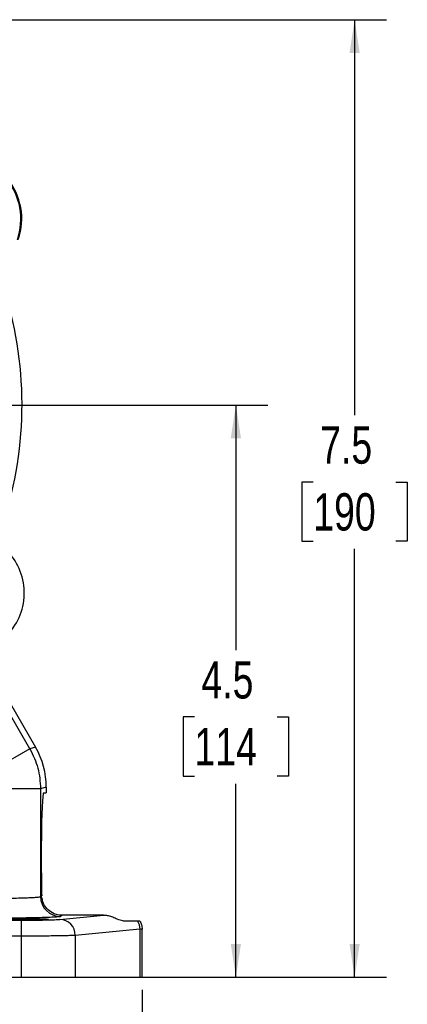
# Model space of a CAD drawing. Header units: inches. Extents: x 0.4 to 16.6, y 0.2 to 10.8.
# Tile 7 of 13: x 6.2 to 7.8, y 4 to 7.9. Entities that reach past the tile are written whole.
import ezdxf

# ---------------------------------------------------------------- set-up
doc = ezdxf.new("R2010")
doc.units = ezdxf.units.IN
doc.header["$MEASUREMENT"] = 0
doc.layers.add('SLD-0', color=7, linetype='Continuous', lineweight=25)
doc.styles.add('SLDTEXTSTYLE0', font='TXT', dxfattribs={"width": 0.75})
doc.dimstyles.new('SLDDIMSTYLE0', dxfattribs={"dimtxt": 0.145833, "dimasz": 0.13, "dimexe": 0, "dimexo": 0.0625, "dimgap": 0.036458, "dimtad": 0, "dimtih": 1, "dimtoh": 1, "dimdec": 1, "dimlfac": 2, "dimrnd": 1e-09, "dimzin": 12, "dimdsep": 46, "dimtxsty": 'SLDTEXTSTYLE0', "dimsah": 1, "dimcen": 0.09, "dimadec": 0, "dimazin": 3, "dimtfac": 1, "dimtdec": 1, "dimtofl": 0, "dimtmove": 0, "dimatfit": 3, "dimfxl": 0, "dimfrac": 2, "dimtolj": 1, "dimtzin": 12, "dimarcsym": 0})

# ---------------------------------------------------------------- blocks, each defined once
blk = doc.blocks.new('_D')
at = {"layer": 'SLD-0', "color": 7}
for p, q in [((5.5436, 7.8605), (7.6817, 7.8605)), ((7.5567, 7.8605), (7.5567, 6.3144)), ((7.3951, 6.0531), (7.3507, 6.0531)), ((7.3507, 6.0531), (7.3507, 5.8214)), ((7.7184, 6.0531), (7.7627, 6.0531)), ((7.7627, 6.0531), (7.7627, 5.8214)), ((7.3507, 5.8214), (7.3951, 5.8214)), ((7.7627, 5.8214), (7.7184, 5.8214)), ((7.5567, 4.1177), (7.5567, 5.7918)), ((6.5148, 4.1177), (7.6817, 4.1177))]:
    blk.add_line(p, q, dxfattribs=at)
for points in [[(7.5567, 7.8605), (7.5367, 7.7305), (7.5767, 7.7305)], [(7.5567, 4.1177), (7.5767, 4.2477), (7.5367, 4.2477)]]:
    blk.add_solid(points, dxfattribs=at)
at = {"layer": 'SLD-0', "color": 7, "char_height": 0.14583, "attachment_point": 1, "style": 'SLDTEXTSTYLE0'}
for s, insert in [('7.5', (7.4221, 6.2707)), ('190', (7.3951, 6.0094))]:
    blk.add_mtext(s, dxfattribs=dict(at, insert=insert))
blk = doc.blocks.new('_D_2')
at = {"layer": 'SLD-0', "color": 7}
for p, q in [((4.7592, 4.1825), (4.7592, 3.5541)), ((6.726, 4.0677), (6.726, 3.5541)), ((4.7592, 3.6791), (5.4753, 3.6791)), ((5.6473, 3.6791), (5.6029, 3.6791)), ((5.6029, 3.6791), (5.6029, 3.4474)), ((5.9706, 3.6791), (6.0149, 3.6791)), ((6.0149, 3.6791), (6.0149, 3.4474)), ((6.726, 3.6791), (6.1426, 3.6791)), ((5.6029, 3.4474), (5.6473, 3.4474)), ((6.0149, 3.4474), (5.9706, 3.4474))]:
    blk.add_line(p, q, dxfattribs=at)
for points in [[(4.7592, 3.6791), (4.8892, 3.6591), (4.8892, 3.6991)], [(6.726, 3.6791), (6.596, 3.6991), (6.596, 3.6591)]]:
    blk.add_solid(points, dxfattribs=at)
at = {"layer": 'SLD-0', "color": 7, "char_height": 0.14583, "attachment_point": 1, "style": 'SLDTEXTSTYLE0'}
for s, insert in [('3.9', (5.6743, 3.8966)), ('100', (5.6473, 3.6353))]:
    blk.add_mtext(s, dxfattribs=dict(at, insert=insert))
blk = doc.blocks.new('_D_3')
at = {"layer": 'SLD-0', "color": 7}
for p, q in [((5.7186, 6.3541), (7.2176, 6.3541)), ((7.0926, 6.3541), (7.0926, 5.3965)), ((6.9309, 5.1352), (6.8866, 5.1352)), ((6.8866, 5.1352), (6.8866, 4.9035)), ((7.2542, 5.1352), (7.2986, 5.1352)), ((7.2986, 5.1352), (7.2986, 4.9035)), ((6.8866, 4.9035), (6.9309, 4.9035)), ((7.2986, 4.9035), (7.2542, 4.9035)), ((7.0926, 4.1177), (7.0926, 4.874)), ((6.5148, 4.1177), (7.2176, 4.1177))]:
    blk.add_line(p, q, dxfattribs=at)
for points in [[(7.0926, 6.3541), (7.0726, 6.2241), (7.1126, 6.2241)], [(7.0926, 4.1177), (7.1126, 4.2477), (7.0726, 4.2477)]]:
    blk.add_solid(points, dxfattribs=at)
at = {"layer": 'SLD-0', "color": 7, "char_height": 0.14583, "attachment_point": 1, "style": 'SLDTEXTSTYLE0'}
for s, insert in [('4.5', (6.9579, 5.3528)), ('114', (6.9309, 5.0915))]:
    blk.add_mtext(s, dxfattribs=dict(at, insert=insert))

msp = doc.modelspace()

# ---------------------------------------------------------------- linework, layer by layer
at = {"color": 7, "linetype": 'Continuous', "lineweight": 25}
for p, q in [((6.2874, 5.0101), (6.1311, 5.2809)), ((6.1556, 5.2833), (6.3099, 5.0162)), ((6.2874, 5.0101), (6.1252, 4.9165)), ((6.3099, 5.0162), (6.2874, 5.0101)), ((6.3292, 4.854), (6.1419, 4.854)), ((6.3517, 4.8601), (6.3292, 4.854)), ((6.3292, 4.854), (6.3292, 4.4327)), ((6.3517, 4.8601), (6.3517, 4.8377)), ((6.3407, 4.8377), (6.3517, 4.8377)), ((6.3325, 4.5252), (6.3325, 4.6502)), ((6.3292, 4.4327), (6.3335, 4.4352)), ((6.4046, 4.3434), (6.5749, 4.3593)), ((6.4148, 4.3593), (6.4072, 4.3547)), ((6.5749, 4.3593), (6.4148, 4.3593)), ((5.2741, 4.3403), (6.253, 4.3403)), ((6.253, 4.3403), (6.253, 4.2779)), ((6.6502, 4.3377), (6.7085, 4.3377)), ((6.253, 4.2779), (5.2741, 4.2779)), ((6.253, 4.2779), (6.253, 4.1177)), ((6.7178, 4.3046), (6.4648, 4.2809)), ((6.4648, 4.2809), (6.4648, 4.1177)), ((6.726, 4.3057), (6.7178, 4.3046)), ((6.7178, 4.3046), (6.7178, 4.1177)), ((6.726, 4.1177), (6.726, 4.3059)), ((3.2654, 4.1177), (6.253, 4.1177)), ((6.253, 4.1177), (6.4648, 4.1177)), ((6.4648, 4.1177), (6.7178, 4.1177)), ((6.7178, 4.1177), (6.726, 4.1177))]:
    msp.add_line(p, q, dxfattribs=at)
for centre, radius, start, end in [((4.7592, 6.3541), 1.4975, 342.0827, 18.2662), ((6.0312, 5.6197), 0.2345, 310.3486, 40.8759), ((6.4073, 4.4328), 0.0781, 180.0591, 269.9059), ((6.403, 4.2815), 0.0619, 359.4236, 88.4406), ((6.6533, 4.3042), 0.0646, 0.3487, 31.2813)]:
    msp.add_arc(centre, radius, start, end, dxfattribs=at)
for centre, major_axis, ratio, start_param, end_param in [((6.002, 7.0817), (-0.2462, -0.0435), 0.999801, 2.635766, 3.647419), ((6.0058, 7.0823), (0.2462, 0.0435), 0.999851, 5.777359, 6.789012), ((6.0389, 4.8599), (0.3022, 0.081), 0.99898, 6.021641, 6.54473), ((6.3407, 4.6502), (0, 0.1875), 0.043661, 0, 1.570796), ((6.3407, 4.5252), (0, 0.1875), 0.043661, 1.570796, 2.071341)]:
    msp.add_ellipse(centre, major_axis=major_axis, ratio=ratio, start_param=start_param, end_param=end_param, dxfattribs=at)
msp.add_ellipse((6.2552, 4.3442), major_axis=(0.1055, 0), ratio=0.026186, dxfattribs=at)
msp.add_open_spline([(6.2874, 5.0101), (6.2995, 4.9855), (6.3237, 4.9362), (6.3274, 4.8814), (6.3292, 4.854)], degree=3, dxfattribs=at)
for points, knots in [([(6.1419, 4.426), (6.1534, 4.426), (6.1766, 4.4261), (6.2107, 4.4265), (6.2432, 4.4271), (6.2672, 4.4278), (6.2839, 4.4284), (6.2951, 4.4289), (6.3053, 4.4295), (6.3156, 4.4303), (6.3255, 4.4313), (6.3279, 4.4322), (6.3292, 4.4327)], [0, 0, 0, 0, 0.120101, 0.243423, 0.369968, 0.499743, 0.560041, 0.623423, 0.689889, 0.759437, 0.863804, 1, 1, 1, 1]), ([(6.4148, 4.3593), (6.4099, 4.3596), (6.3981, 4.3602), (6.3778, 4.3667), (6.357, 4.3804), (6.3385, 4.4033), (6.3351, 4.4247), (6.3335, 4.4352)], [0, 0, 0, 0, 0.1010684, 0.2398809, 0.4839921, 0.746038, 1, 1, 1, 1]), ([(6.4072, 4.3547), (6.4056, 4.3543), (6.4025, 4.3534), (6.3864, 4.3522), (6.3612, 4.351), (6.3267, 4.3499), (6.2849, 4.3491), (6.2385, 4.3485), (6.1902, 4.3481), (6.1577, 4.3481), (6.1419, 4.3481)], [0, 0, 0, 0, 0.1170032, 0.2406148, 0.3690573, 0.5000539, 0.6310417, 0.7594595, 0.8830359, 1, 1, 1, 1]), ([(6.6502, 4.3377), (6.6441, 4.3391), (6.6347, 4.3413), (6.6138, 4.3511), (6.5969, 4.3567), (6.5838, 4.3591), (6.577, 4.3593), (6.5749, 4.3593)], [0, 0, 0, 0, 0.437339, 0.667102, 0.837046, 0.950512, 1, 1, 1, 1]), ([(6.253, 4.3403), (6.2695, 4.3404), (6.3036, 4.3405), (6.3497, 4.3411), (6.3865, 4.3421), (6.3987, 4.3429), (6.4046, 4.3434)], [0, 0, 0, 0, 0.243268, 0.499953, 0.756665, 1, 1, 1, 1]), ([(6.7085, 4.3377), (6.71, 4.3377), (6.7133, 4.3377), (6.7163, 4.3377), (6.7169, 4.3377), (6.7171, 4.3377)], [0, 0, 0, 0, 0.3113829, 0.6541313, 1, 1, 1, 1]), ([(6.7171, 4.3377), (6.7198, 4.3325), (6.7249, 4.3224), (6.7256, 4.3111), (6.726, 4.3057)], [0, 0, 0, 0, 0.517869, 1, 1, 1, 1]), ([(6.4648, 4.2809), (6.4606, 4.2806), (6.4524, 4.2802), (6.4348, 4.2796), (6.4177, 4.2792), (6.4023, 4.279), (6.3729, 4.2785), (6.3239, 4.278), (6.2763, 4.2779), (6.253, 4.2779)], [0, 0, 0, 0, 0.140209, 0.270412, 0.3517, 0.42853, 0.500902, 0.754988, 1, 1, 1, 1])]:
    msp.add_open_spline(points, degree=3, knots=knots, dxfattribs=at)

# ---------------------------------------------------------------- dimensions: what is measured, and where the dimension line sits
at = {"layer": 'SLD-0', "color": 7}
for base, p1, picture, middle in [((7.5567, 4.1177), (5.4936, 7.8605), '_D', (7.5567, 6.0531)), ((7.0926, 4.1177), (5.6686, 6.3541), '_D_3', (7.0926, 5.1352))]:
    dim = msp.add_linear_dim(base=base, p1=p1, p2=(6.4648, 4.1177), angle=90, dimstyle='SLDDIMSTYLE0', dxfattribs=at)
    dim.commit()
    dim.dimension.update_dxf_attribs({"geometry": picture, "text_midpoint": middle, "dimtype": 160})
dim = msp.add_linear_dim(base=(4.7592, 3.6791), p1=(6.726, 4.1177), p2=(4.7592, 4.2325), dimstyle='SLDDIMSTYLE0', dxfattribs=at)
dim.commit()
dim.dimension.update_dxf_attribs({"geometry": '_D_2', "text_midpoint": (5.8089, 3.6791), "dimtype": 160})

doc.saveas('drawing.dxf')
